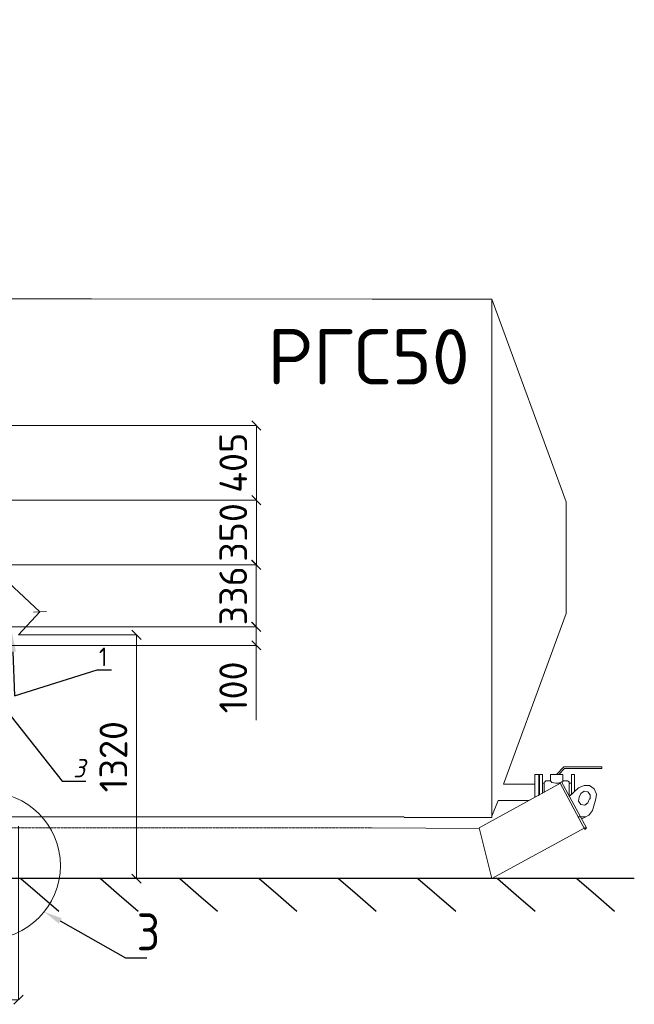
# Model space of a CAD drawing. Header units: millimetres. Extents: x -34827 to 118056, y 11959 to 116489.
# Tile 105 of 105: x 103297 to 106626, y 93541 to 98872. Entities that reach past the tile are written whole.
import ezdxf
from ezdxf import colors
from ezdxf.entities.mleader import LeaderData, LeaderLine
from ezdxf.math import Vec2, Vec3

# ---------------------------------------------------------------- set-up
doc = ezdxf.new("R2010")
doc.units = ezdxf.units.MM
doc.linetypes.add('PDF_IMPORT', pattern=[1, 0.8, -0.2])
doc.layers.add('PDF _Геометрия', color=7, linetype='Continuous')
doc.layers.add('SV-DIM-MECH', color=7, linetype='Continuous')
doc.layers.add('Размеры', color=7, linetype='Continuous', lineweight=15)
doc.styles.get("Standard").update_dxf_attribs({"font": 'isocpeur.ttf'})
doc.styles.add('Геннадий 1000', font='isocpeur.ttf', dxfattribs={"height": 300})
doc.styles.add('СПДС', font='isocpeur.ttf', dxfattribs={"width": 0.9, "height": 100})
doc.dimstyles.new('Размер 1000', dxfattribs={"dimtxt": 300, "dimasz": 50, "dimexe": 0.18, "dimexo": 0.0625, "dimgap": 50, "dimtad": 1, "dimdec": 0, "dimrnd": 1, "dimzin": 0, "dimdsep": 46, "dimtxsty": 'Standard', "dimblk": 'OBLIQUE', "dimcen": -0.09, "dimclrd": 5, "dimclre": 5, "dimclrt": 5, "dimadec": 0, "dimazin": 0, "dimtfac": 1, "dimtdec": 0, "dimtofl": 0, "dimtmove": 0, "dimatfit": 3, "dimldrblk": 'OBLIQUE', "dimfxl": 1, "dimtolj": 1, "dimtzin": 0, "dimlwd": 13, "dimlwe": 13, "dimarcsym": 0})

# ---------------------------------------------------------------- blocks, each defined once
blk = doc.blocks.new('_Oblique')
at = {"color": 0, "linetype": 'ByBlock', "lineweight": -2}
blk.add_line((-0.5, -0.5), (0.5, 0.5), dxfattribs=at)
blk = doc.blocks.new('*D207')
at = {"color": 5, "lineweight": 13, "transparency": 16777216}
for p, q in [((99853.4, 98746.8), (99969.3, 98871.1)), ((103406.7, 95665.9), (99969.1, 98870.9)), ((103290.9, 95541.7), (103406.8, 95666.1))]:
    blk.add_line(p, q, dxfattribs=at)
at = {"layer": 'Defpoints', "color": 0, "transparency": 16777216}
for p in [(99969.1, 98870.9), (99853.3, 98746.7), (103290.9, 95541.7)]:
    blk.add_point(p, dxfattribs=at)
at = {"color": 5, "lineweight": 13, "transparency": 16777216, "xscale": 50, "yscale": 50, "zscale": 50}
for p, rotation in [((99969.1, 98870.9), 137.0051990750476), ((103406.7, 95665.9), 317.0051990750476)]:
    blk.add_blockref('_Oblique', p, dxfattribs=dict(at, rotation=rotation))
at = {"color": 5, "transparency": 16777216, "insert": (101773.2, 97359.9), "char_height": 150, "attachment_point": 5, "rotation": 317.0052, "bg_fill": 3, "box_fill_scale": 1.1, "bg_fill_color": 256, "bg_fill_true_color": 13158600, "bg_fill_transparency": 0}
blk.add_mtext('\\A1;4700', dxfattribs=at)
blk = doc.blocks.new('*D208')
at = {"color": 5, "lineweight": 13, "transparency": 16777216}
for p, q in [((99893.3, 94799.7), (99893.3, 93566.1)), ((103290.9, 94505.3), (103290.9, 93566.1)), ((103290.9, 93566.2), (99893.3, 93566.2))]:
    blk.add_line(p, q, dxfattribs=at)
at = {"layer": 'Defpoints', "color": 0, "transparency": 16777216}
for p in [(99893.3, 94799.8), (103290.9, 94505.4), (99893.3, 93566.2)]:
    blk.add_point(p, dxfattribs=at)
at = {"color": 5, "lineweight": 13, "transparency": 16777216, "xscale": 50, "yscale": 50, "zscale": 50, "rotation": 180}
blk.add_blockref('_Oblique', (99893.3, 93566.2), dxfattribs=at)
at = {"color": 5, "lineweight": 13, "transparency": 16777216, "xscale": 50, "yscale": 50, "zscale": 50}
blk.add_blockref('_Oblique', (103290.9, 93566.2), dxfattribs=at)
at = {"color": 5, "transparency": 16777216, "insert": (101592.1, 93691.2), "char_height": 150, "attachment_point": 5}
blk.add_mtext('\\A1;3398', dxfattribs=at)
blk = doc.blocks.new('*D210')
at = {"color": 5, "lineweight": 13, "transparency": 16777216}
for p, q in [((103291, 95541.7), (103929.9, 95541.7)), ((103929.8, 94221.7), (103929.8, 95541.7)), ((103291, 94221.7), (103929.9, 94221.7))]:
    blk.add_line(p, q, dxfattribs=at)
at = {"layer": 'Defpoints', "color": 0, "transparency": 16777216}
for p in [(103290.9, 95541.7), (103929.8, 95541.7), (103290.9, 94221.7)]:
    blk.add_point(p, dxfattribs=at)
at = {"color": 5, "lineweight": 13, "transparency": 16777216, "xscale": 50, "yscale": 50, "zscale": 50}
for p, rotation in [((103929.8, 95541.7), 90), ((103929.8, 94221.7), 270)]:
    blk.add_blockref('_Oblique', p, dxfattribs=dict(at, rotation=rotation))
at = {"color": 5, "transparency": 16777216, "insert": (103804.8, 94881.7), "char_height": 150, "attachment_point": 5, "rotation": 90}
blk.add_mtext('\\A1;1320', dxfattribs=at)
blk = doc.blocks.new('*D212')
at = {"layer": 'Defpoints', "color": 0, "transparency": 16777216}
for p in [(102026.3, 95584.6), (104578.8, 95584.6), (102026.3, 95484.6)]:
    blk.add_point(p, dxfattribs=at)
at = {"layer": 'SV-DIM-MECH', "color": 5, "lineweight": 13, "transparency": 16777216}
for p, q in [((102026.3, 95584.6), (104579, 95584.6)), ((104578.8, 95584.6), (104578.8, 95484.6)), ((102026.3, 95484.6), (104579, 95484.6)), ((104578.8, 95484.6), (104578.8, 95079.6))]:
    blk.add_line(p, q, dxfattribs=at)
at = {"layer": 'SV-DIM-MECH', "color": 5, "lineweight": 13, "transparency": 16777216, "xscale": 50, "yscale": 50, "zscale": 50}
for p, rotation in [((104578.8, 95584.6), 90), ((104578.8, 95484.6), 270)]:
    blk.add_blockref('_Oblique', p, dxfattribs=dict(at, rotation=rotation))
at = {"layer": 'SV-DIM-MECH', "color": 5, "transparency": 16777216, "insert": (104453.8, 95257.1), "char_height": 150, "attachment_point": 5, "rotation": 90}
blk.add_mtext('\\A1;100', dxfattribs=at)
blk = doc.blocks.new('*D213')
at = {"layer": 'Defpoints', "color": 0, "transparency": 16777216}
for p in [(102026.3, 95920.8), (104578.6, 95920.8), (102026.3, 95584.6)]:
    blk.add_point(p, dxfattribs=at)
at = {"layer": 'SV-DIM-MECH', "color": 5, "lineweight": 13, "transparency": 16777216}
for p, q in [((102026.3, 95920.8), (104578.8, 95920.8)), ((104578.6, 95584.6), (104578.6, 95920.8)), ((102026.3, 95584.6), (104578.8, 95584.6))]:
    blk.add_line(p, q, dxfattribs=at)
at = {"layer": 'SV-DIM-MECH', "color": 5, "lineweight": 13, "transparency": 16777216, "xscale": 50, "yscale": 50, "zscale": 50}
for p, rotation in [((104578.6, 95920.8), 90), ((104578.6, 95584.6), 270)]:
    blk.add_blockref('_Oblique', p, dxfattribs=dict(at, rotation=rotation))
at = {"layer": 'SV-DIM-MECH', "color": 5, "transparency": 16777216, "insert": (104453.6, 95752.7), "char_height": 150, "attachment_point": 5, "rotation": 90}
blk.add_mtext('\\A1;336', dxfattribs=at)
blk = doc.blocks.new('*D214')
at = {"layer": 'Defpoints', "color": 0, "transparency": 16777216}
for p in [(102026.3, 96270.8), (104579.2, 96270.8), (102026.3, 95920.8)]:
    blk.add_point(p, dxfattribs=at)
at = {"layer": 'SV-DIM-MECH', "color": 5, "lineweight": 13, "transparency": 16777216}
for p, q in [((102026.3, 96270.8), (104579.4, 96270.8)), ((104579.2, 95920.8), (104579.2, 96270.8)), ((102026.3, 95920.8), (104579.4, 95920.8))]:
    blk.add_line(p, q, dxfattribs=at)
at = {"layer": 'SV-DIM-MECH', "color": 5, "lineweight": 13, "transparency": 16777216, "xscale": 50, "yscale": 50, "zscale": 50}
for p, rotation in [((104579.2, 96270.8), 90), ((104579.2, 95920.8), 270)]:
    blk.add_blockref('_Oblique', p, dxfattribs=dict(at, rotation=rotation))
at = {"layer": 'SV-DIM-MECH', "color": 5, "transparency": 16777216, "insert": (104454.2, 96095.8), "char_height": 150, "attachment_point": 5, "rotation": 90}
blk.add_mtext('\\A1;350', dxfattribs=at)
blk = doc.blocks.new('*D215')
at = {"layer": 'Defpoints', "color": 0, "transparency": 16777216}
for p in [(102026.3, 96675.4), (104579.2, 96675.4), (102026.3, 96270.8)]:
    blk.add_point(p, dxfattribs=at)
at = {"layer": 'SV-DIM-MECH', "color": 5, "lineweight": 13, "transparency": 16777216}
for p, q in [((102026.3, 96675.4), (104579.4, 96675.4)), ((104579.2, 96270.8), (104579.2, 96675.4)), ((102026.3, 96270.8), (104579.4, 96270.8))]:
    blk.add_line(p, q, dxfattribs=at)
at = {"layer": 'SV-DIM-MECH', "color": 5, "lineweight": 13, "transparency": 16777216, "xscale": 50, "yscale": 50, "zscale": 50}
for p, rotation in [((104579.2, 96675.4), 90), ((104579.2, 96270.8), 270)]:
    blk.add_blockref('_Oblique', p, dxfattribs=dict(at, rotation=rotation))
at = {"layer": 'SV-DIM-MECH', "color": 5, "transparency": 16777216, "insert": (104454.2, 96473.1), "char_height": 150, "attachment_point": 5, "rotation": 90}
blk.add_mtext('\\A1;405', dxfattribs=at)

msp = doc.modelspace()

# ---------------------------------------------------------------- linework, layer by layer
at = {"lineweight": 30}
msp.add_line((106626.4855, 94221.704), (97617.8977, 94221.704), dxfattribs=at)
for points in [[(103304.1247, 94221.704), (103406.3281, 94133.2805), (103508.5316, 94044.857)], [(103734.2446, 94221.704), (103836.4481, 94133.2805), (103938.6515, 94044.857)], [(104164.3645, 94221.704), (104266.568, 94133.2805), (104368.7714, 94044.857)], [(104594.4844, 94221.704), (104696.6879, 94133.2805), (104798.8913, 94044.857)], [(104594.4844, 94221.704), (104696.6879, 94133.2805), (104798.8913, 94044.857)], [(105024.6043, 94221.704), (105126.8078, 94133.2805), (105229.0113, 94044.857)], [(105454.7242, 94221.704), (105556.9277, 94133.2805), (105659.1312, 94044.857)], [(105884.8442, 94221.704), (105987.0476, 94133.2805), (106089.2511, 94044.857)], [(106314.9641, 94221.704), (106417.1675, 94133.2805), (106519.371, 94044.857)]]:
    msp.add_lwpolyline(points)
at = {"lineweight": 20}
msp.add_circle((103117.9332, 94291.704), 399.692, dxfattribs=at)
at = {"layer": 'PDF _Геометрия', "color": 6, "lineweight": 5}
for points in [[(101517.279, 97361.2135), (105854.4832, 97358.2119), (101516.2606, 97362.163)], [(105206.8641, 97358.8017), (105854.4832, 97358.8017), (105854.4832, 94552.4525), (105380.4091, 94552.4525)], [(106087.2874, 94733.8733), (105917.9752, 94733.8733), (106256.5996, 95656.6246), (106256.5996, 96261.9156), (106256.5996, 96257.6828)], [(106087.2874, 94661.9156), (106087.2874, 94687.3125), (106087.2874, 94784.667), (106108.4514, 94784.667), (106108.4514, 94687.3125), (106108.4514, 94670.3812)], [(106129.6155, 94683.0797), (106129.6155, 94784.667), (106112.6842, 94784.667), (106112.6842, 94674.614)], [(106129.6155, 94738.1061), (106138.0811, 94738.1061), (106142.3139, 94746.5717), (106146.5467, 94750.8045), (106171.9435, 94750.8045), (106171.9435, 94784.667), (106239.6684, 94784.667), (106239.6684, 94750.8045), (106265.0652, 94750.8045), (106273.5308, 94746.5717), (106273.5308, 94738.1061)], [(106218.5043, 94784.667), (106248.134, 94818.5294), (106451.3086, 94818.5294), (106451.3086, 94826.995), (106243.9012, 94826.995), (106205.8059, 94784.667)], [(106286.2292, 94674.614), (106286.2292, 94784.667), (106303.1604, 94784.667), (106303.1604, 94691.5453)], [(105854.4832, 94221.704), (97858.716, 94221.704), (97926.4409, 94496.8363), (97490.462, 94738.1061)], [(106226.97, 94738.1061), (105786.7583, 94496.8363), (105854.4832, 94221.704)], [(106108.4514, 94759.2701), (106112.6842, 94755.0373)], [(106138.0811, 94738.1061), (106138.0811, 94687.3125)], [(106222.7372, 94738.1061), (106201.5731, 94738.1061), (106180.4091, 94742.3389), (106171.9435, 94750.8045)], [(106239.6684, 94750.8045), (106239.6684, 94746.5717), (106235.4356, 94746.5717), (106231.2028, 94742.3389)], [(106341.2557, 94543.3971), (106379.3509, 94564.5611), (106383.5837, 94568.7939), (106400.5149, 94589.958), (106417.4461, 94653.45), (106421.679, 94678.8469), (106408.9805, 94708.4765), (106383.5837, 94725.4077), (106353.9541, 94725.4077), (106324.3245, 94712.7093), (106273.5308, 94666.1484), (106273.5308, 94738.1061), (106286.2292, 94738.1061)], [(106057.6578, 94644.9844), (105888.3456, 94644.9844), (105854.4832, 94560.3283)], [(100631.2028, 94556.0955), (100796.2821, 94556.0955), (105380.4091, 94556.0955)], [(106322.067, 94556.0955), (106364.1128, 94556.0955)], [(105787.6551, 94493.1933), (105206.8641, 94496.8363)], [(105786.7583, 94496.8363), (105854.4832, 94221.704), (106358.1869, 94496.8363)]]:
    msp.add_lwpolyline(points, dxfattribs=at)
for points in [[(105854.4832, 97358.2119), (106256.5996, 96261.9156)], [(106366.6525, 94496.8363), (106231.2028, 94746.5717), (106222.7372, 94742.3389), (106358.1869, 94488.3707)], [(106328.5573, 94661.9156), (106337.0229, 94683.0797), (106353.9541, 94695.7781), (106375.1181, 94691.5453), (106387.8165, 94674.614), (106387.8165, 94653.45), (106383.5837, 94653.45), (106375.1181, 94632.286), (106358.1869, 94619.5876), (106337.0229, 94623.8204), (106324.3245, 94640.7516)]]:
    msp.add_lwpolyline(points, close=True, dxfattribs=at)
at = {"layer": 'PDF _Геометрия', "color": 6, "linetype": 'PDF_IMPORT', "lineweight": 5, "ltscale": 1.653333}
for points in [[(105206.8641, 94496.8363), (97926.4409, 94496.8363)], [(106366.6525, 94496.8363), (106353.6719, 94496.8363)]]:
    msp.add_lwpolyline(points, dxfattribs=at)

# ---------------------------------------------------------------- texts
at = {"color": 6, "insert": (105735.1329, 97197.3609), "char_height": 300, "attachment_point": 3, "style": 'Геннадий 1000'}
msp.add_mtext_dynamic_manual_height_columns('РГС50', width=1680.808165, gutter_width=15, heights=[0], dxfattribs=at)

# ---------------------------------------------------------------- dimensions: what is measured, and where the dimension line sits
dim = msp.add_linear_dim(base=(99893.3192, 93566.2431), p1=(103290.8984, 94505.4014), p2=(99893.3192, 94799.8082), angle=180, dimstyle='Размер 1000', override={"dimtxt": 150})
dim.commit()
dim.dimension.update_dxf_attribs({"geometry": '*D208', "text_midpoint": (101592.1088, 93691.2431)})

# ---------------------------------------------------------------- leaders
at = {"color": 5}
ml = msp.add_multileader_mtext('Standard', dxfattribs=at)
ml.set_content('{\\Q15;\\W0.9;3}', color=5)
ml.set_leader_properties()
ml.build(insert=Vec2(0, 0))
ml.multileader.update_dxf_attribs({"text_left_attachment_type": 6, "text_right_attachment_type": 6, "dogleg_length": 50, "arrow_head_size": 100})
ctx = ml.context
ctx.base_point, ctx.char_height, ctx.arrow_head_size, ctx.plane_origin = Vec3(103576.8386, 94749.6196), 100, 100, Vec3(104704.1664, 95315.2002)
ctx.left_attachment, ctx.right_attachment, ctx.text_align_type = 6, 6, 2
notes = []
notes.append((ctx, [(0, (1, 1, 0), (103526.8386, 94749.6196), (1, 0), 50, [(2, [(103158.2542, 94892.6869), (103035.993, 94658.0169), (103095.1621, 95295.6661)], 0, [])])]))
ctx.mtext.insert, ctx.mtext.width, ctx.mtext.alignment, ctx.mtext.flow_direction = Vec3(103650.6335, 94869.6196), 1234.781168, 3, 5
ml = msp.add_multileader_mtext('Standard', dxfattribs=at)
ml.set_content('3', color=5, style='СПДС')
ml.set_leader_properties()
ml.build(insert=Vec2(0, 0))
ml.multileader.update_dxf_attribs({"text_left_attachment_type": 6, "text_right_attachment_type": 3, "dogleg_length": 50, "arrow_head_size": 100})
ctx = ml.context
ctx.base_point, ctx.char_height, ctx.arrow_head_size, ctx.landing_gap_size, ctx.plane_origin = Vec3(103921.0866, 93793.2828), 200, 100, 10, Vec3(103507.4084, 94201.911)
ctx.left_attachment, ctx.right_attachment = 6, 3
notes.append((ctx, [(0, (1, 1, 0), (103871.0866, 93793.2828), (1, 0), 50, [(0, [(103430.0603, 94042.0434)], 0, [])])]))
ctx.mtext.insert, ctx.mtext.width, ctx.mtext.flow_direction = Vec3(103931.0866, 94033.2828), 54, 5
at = {"layer": 'Размеры', "color": 5}
ml = msp.add_multileader_mtext('Standard', dxfattribs=at)
ml.set_content('1', color=5, style='СПДС')
ml.set_leader_properties()
ml.build(insert=Vec2(0, 0))
ml.multileader.update_dxf_attribs({"text_left_attachment_type": 6, "text_right_attachment_type": 6, "dogleg_length": 5, "arrow_head_size": 100})
ctx = ml.context
ctx.base_point, ctx.char_height, ctx.arrow_head_size, ctx.plane_origin = Vec3(103724.5704, 95352.2907), 100, 100, Vec3(104132.8386, 96451.8868)
ctx.left_attachment, ctx.right_attachment = 6, 6
notes.append((ctx, [(1, (1, 1, 0), (103717.5704, 95352.2907), (1, 0), 7, [(0, [(103256.4927, 95549.4776), (103269.8746, 95211.0622)], 0, [])])]))
ctx.mtext.insert, ctx.mtext.width, ctx.mtext.flow_direction = Vec3(103726.5704, 95472.2907), 778.363165, 5
for ctx, leaders in notes:
    for number, flags, end, landing, length, lines in leaders:
        leader = LeaderData()
        leader.index, (leader.has_last_leader_line, leader.has_dogleg_vector, leader.attachment_direction) = number, flags
        leader.last_leader_point, leader.dogleg_vector, leader.dogleg_length = Vec3(end), Vec3(landing), length
        for number, points, colour, breaks in lines:
            line = LeaderLine()
            line.index, line.vertices, line.color, line.breaks = number, Vec3.list(points), colors.encode_raw_color(colour), breaks
            leader.lines.append(line)
        ctx.leaders.append(leader)

# ---------------------------------------------------------------- next in the draw order: dimensions: what is measured, and where the dimension line sits
dim = msp.add_aligned_dim(p1=(103290.8984, 95541.704), p2=(99853.3192, 98746.7154), distance=-169.8377, dimstyle='Размер 1000', override={"dimtxt": 150, "dimtfill": 1})
dim.commit()
dim.dimension.update_dxf_attribs({"geometry": '*D207', "text_midpoint": (101773.1681, 97359.8586)})

# ---------------------------------------------------------------- next in the draw order: dimensions: what is measured, and where the dimension line sits
dim = msp.add_linear_dim(base=(103929.7639, 95541.704), p1=(103290.8984, 94221.704), p2=(103290.8984, 95541.704), angle=90, dimstyle='Размер 1000', override={"dimtxt": 150})
dim.commit()
dim.dimension.update_dxf_attribs({"geometry": '*D210', "text_midpoint": (103804.7639, 94881.704)})
at = {"layer": 'SV-DIM-MECH'}
dim = msp.add_linear_dim(base=(104579.2088, 96675.4035), p1=(102026.2844, 96270.7612), p2=(102026.2844, 96675.4035), angle=90, dimstyle='Размер 1000', override={"dimtxt": 150}, dxfattribs=at)
dim.commit()
dim.dimension.update_dxf_attribs({"geometry": '*D215', "text_midpoint": (104454.2088, 96473.0824)})
for base, p1, p2, picture, middle in [((104579.2088, 96270.7612), (102026.2844, 95920.7612), (102026.2844, 96270.7612), '*D214', (104579.2088, 96095.7612)), ((104578.6488, 95920.7612), (102026.2844, 95584.6423), (102026.2844, 95920.7612), '*D213', (104578.6488, 95752.7018)), ((104578.8288, 95584.6423), (102026.2844, 95484.6423), (102026.2844, 95584.6423), '*D212', (104578.8288, 95257.1423))]:
    dim = msp.add_linear_dim(base=base, p1=p1, p2=p2, angle=90, dimstyle='Размер 1000', override={"dimtxt": 150}, dxfattribs=at)
    dim.commit()
    dim.dimension.update_dxf_attribs({"geometry": picture, "text_midpoint": middle, "dimtype": 160})

doc.saveas('drawing.dxf')
